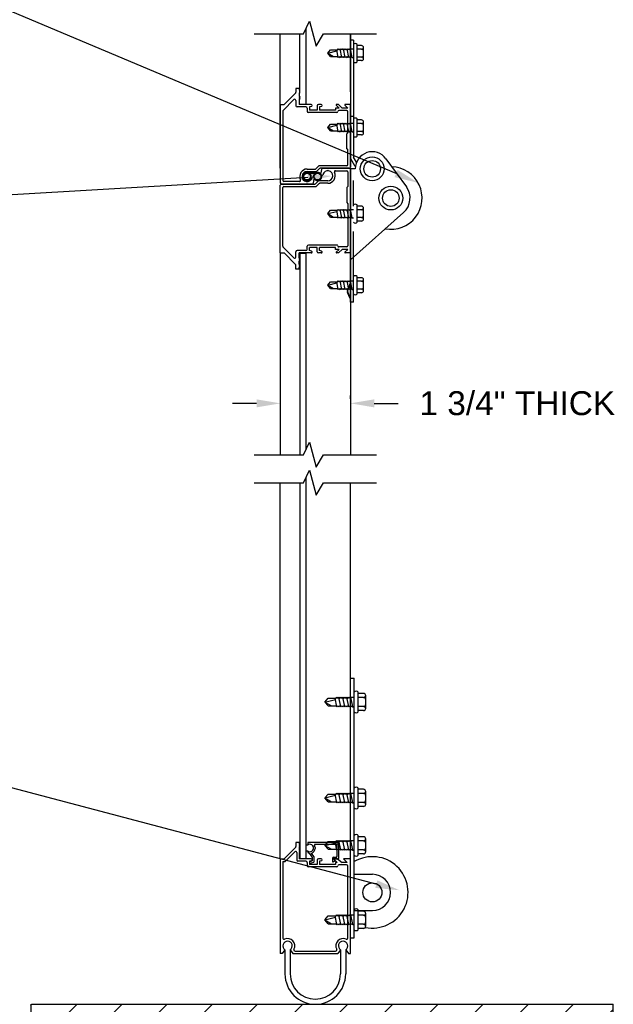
# Model space of a CAD drawing. Header units: inches. Extents: x 168.8 to 189.1, y 234.4 to 247.7.
# Tile 4 of 10: x 173.8 to 176.1, y 240.1 to 244. Entities that reach past the tile are written whole.
import ezdxf
from ezdxf import colors
from ezdxf.entities.mleader import LeaderData, LeaderLine
from ezdxf.math import Vec2, Vec3

# ---------------------------------------------------------------- set-up
doc = ezdxf.new("R2010")
doc.units = ezdxf.units.IN
doc.header["$LTSCALE"] = 0.25
doc.header["$MEASUREMENT"] = 0
doc.linetypes.add('HIDDEN3', pattern=[0.09375, 0.0625, -0.03125])
doc.layers.add('521', color=7, linetype='Continuous')
doc.layers.add('ANNOTATIONS', color=1, linetype='Continuous')
doc.styles.add('ARIAL', font='arial.ttf', dxfattribs={"height": 0.09375})
doc.dimstyles.new('STANDARD$0', dxfattribs={"dimtxt": 0.09375, "dimasz": 0.09375, "dimexe": 0.03125, "dimexo": 0.046875, "dimgap": 0.09, "dimtad": 0, "dimtih": 1, "dimtoh": 1, "dimdec": 4, "dimzin": 0, "dimdsep": 46, "dimtxsty": 'ARIAL', "dimcen": 0.09, "dimadec": 0, "dimazin": 0, "dimtfac": 1, "dimtdec": 4, "dimtofl": 0, "dimtmove": 0, "dimatfit": 1, "dimfxl": 1, "dimtolj": 1, "dimtzin": 0, "dimarcsym": 0})

# ---------------------------------------------------------------- blocks, each defined once
blk = doc.blocks.new('*D6')
at = {"layer": 'ANNOTATIONS', "color": 0, "lineweight": -2, "transparency": 16777216}
for p, q in [((174.7898, 242.4276), (174.7898, 242.4902)), ((175.0634, 242.4761), (175.0634, 242.4902)), ((174.6961, 242.459), (174.6023, 242.459)), ((175.1571, 242.459), (175.2509, 242.459))]:
    blk.add_line(p, q, dxfattribs=at)
at = {"layer": 'ANNOTATIONS', "color": 0, "transparency": 16777216}
for points in [[(174.6961, 242.4746), (174.6961, 242.4433), (174.7898, 242.459)], [(175.1571, 242.4746), (175.1571, 242.4433), (175.0634, 242.459)]]:
    blk.add_solid(points, dxfattribs=at)
at = {"layer": 'defpoints', "color": 0, "transparency": 16777216}
for p in [(175.0634, 242.459), (175.0634, 242.4292), (174.7898, 242.3808)]:
    blk.add_point(p, dxfattribs=at)
at = {"layer": 'ANNOTATIONS', "color": 0, "transparency": 16777216, "insert": (175.7172, 242.459), "char_height": 0.09375, "attachment_point": 5, "style": 'ARIAL'}
blk.add_mtext('\\A1;1 3/4" THICK', dxfattribs=at)

msp = doc.modelspace()

# ---------------------------------------------------------------- hatches: boundary and pattern name
at = {"layer": '521'}
h = msp.add_hatch(dxfattribs=at)
h.set_pattern_fill('ANSI31', color=256, style=0)
h.set_pattern_definition([(45, (-0.78898, 2.92187), (-0.08838835, 0.08838835), [])])
h.paths.add_polyline_path([(176.09328, 240.10592), (173.81131, 240.10592), (173.81131, 239.44104), (176.09328, 239.44104)])

# ---------------------------------------------------------------- linework, layer by layer
at = {"layer": '521', "color": 7}
for p, q in [((174.87924, 243.9062), (174.90302, 243.95557)), ((174.88986, 243.62881), (174.88986, 243.92825)), ((174.90302, 243.95557), (174.92977, 243.85749)), ((174.68715, 243.9062), (174.87924, 243.9062)), ((174.78906, 243.37933), (174.78906, 243.9062)), ((174.8661, 243.68421), (174.8661, 243.9062)), ((174.92977, 243.85749), (174.9576, 243.9062)), ((174.9576, 243.9062), (175.16609, 243.9062)), ((175.0634, 243.9062), (175.0634, 243.38402)), ((175.0634, 243.67913), (175.0634, 243.9062)), ((175.07584, 243.88166), (175.0634, 243.88166)), ((175.07584, 243.88166), (175.07584, 243.42281)), ((175.08945, 243.79655), (175.08945, 243.86418)), ((175.10689, 243.85977), (175.08945, 243.85977)), ((175.1151, 243.80917), (175.1151, 243.85157)), ((174.9749, 243.83037), (174.98585, 243.8437)), ((174.9749, 243.83037), (175.01084, 243.83921)), ((174.98585, 243.81703), (174.9749, 243.83037)), ((174.9749, 243.83037), (174.99761, 243.81703)), ((174.98585, 243.8437), (175.01333, 243.8437)), ((174.98585, 243.81703), (175.01198, 243.81703)), ((175.01608, 243.81375), (175.00991, 243.8437)), ((175.01198, 243.81703), (175.01608, 243.81375)), ((175.01333, 243.8437), (175.01608, 243.84698)), ((175.01608, 243.84698), (175.02017, 243.8437)), ((175.01608, 243.81375), (175.01882, 243.81703)), ((175.01882, 243.81703), (175.02292, 243.81375)), ((175.02017, 243.8437), (175.02292, 243.84698)), ((175.02292, 243.84698), (175.02701, 243.8437)), ((175.02976, 243.81375), (175.02292, 243.84698)), ((175.02292, 243.81375), (175.02566, 243.81703)), ((175.02566, 243.81703), (175.02976, 243.81375)), ((175.02701, 243.8437), (175.02976, 243.84698)), ((175.02976, 243.84698), (175.03385, 243.8437)), ((175.02976, 243.81375), (175.0325, 243.81703)), ((175.0325, 243.81703), (175.03659, 243.81375)), ((175.03385, 243.8437), (175.03659, 243.84698)), ((175.04343, 243.81375), (175.03659, 243.84698)), ((175.03659, 243.84698), (175.04069, 243.8437)), ((175.03659, 243.81375), (175.03934, 243.81703)), ((175.03934, 243.81703), (175.04343, 243.81375)), ((175.04069, 243.8437), (175.04343, 243.84698)), ((175.04343, 243.84698), (175.04753, 243.8437)), ((175.04343, 243.81375), (175.04618, 243.81703)), ((175.04618, 243.81703), (175.05027, 243.81375)), ((175.04753, 243.8437), (175.05027, 243.84698)), ((175.05711, 243.81375), (175.05027, 243.84698)), ((175.05027, 243.84698), (175.05437, 243.8437)), ((175.05027, 243.81375), (175.05302, 243.81703)), ((175.05302, 243.81703), (175.05711, 243.81375)), ((175.05437, 243.8437), (175.05711, 243.84698)), ((175.05711, 243.84698), (175.06121, 243.8437)), ((175.05711, 243.81375), (175.05985, 243.81703)), ((175.05985, 243.81703), (175.06395, 243.81375)), ((175.06121, 243.8437), (175.06395, 243.84698)), ((175.06395, 243.84698), (175.07584, 243.84698)), ((175.07079, 243.81375), (175.06395, 243.84698)), ((175.06395, 243.81375), (175.06669, 243.81703)), ((175.06669, 243.81703), (175.07079, 243.81375)), ((175.07079, 243.81375), (175.07584, 243.81375)), ((175.10689, 243.84575), (175.08945, 243.84575)), ((175.10689, 243.81498), (175.08945, 243.81498)), ((175.10689, 243.80096), (175.08945, 243.80096)), ((174.8036, 243.62881), (174.84834, 243.67355)), ((174.863, 243.69228), (174.84972, 243.69228)), ((174.84972, 243.69228), (174.84972, 243.67687)), ((174.863, 243.69228), (174.863, 243.68594)), ((174.863, 243.68594), (174.86568, 243.6847)), ((174.863, 243.68204), (174.86568, 243.68328)), ((174.863, 243.68204), (174.86568, 243.68079)), ((174.863, 243.67813), (174.86568, 243.67937)), ((174.863, 243.67813), (174.86568, 243.67688)), ((174.863, 243.67422), (174.86568, 243.67547)), ((174.863, 243.67422), (174.863, 243.66156)), ((174.863, 243.66156), (174.86568, 243.66031)), ((174.863, 243.65765), (174.86568, 243.6589)), ((174.863, 243.65765), (174.86568, 243.65641)), ((174.78906, 243.62881), (174.78906, 243.32243)), ((174.78906, 243.62881), (174.8036, 243.62881)), ((174.79982, 243.60624), (174.84171, 243.64813)), ((174.84972, 243.64481), (174.84972, 243.62412)), ((174.88958, 243.61943), (174.8544, 243.61943)), ((174.863, 243.65374), (174.86568, 243.65499)), ((174.863, 243.65374), (174.86568, 243.6525)), ((174.863, 243.64984), (174.86568, 243.65108)), ((174.863, 243.64984), (174.863, 243.62881)), ((174.91047, 243.62881), (174.863, 243.62881)), ((174.91134, 243.62149), (174.90364, 243.61943)), ((174.90364, 243.61943), (174.90364, 243.60724)), ((174.9138, 243.62548), (174.9138, 243.62471)), ((174.93334, 243.62412), (174.93334, 243.60724)), ((174.94955, 243.62881), (174.93803, 243.62881)), ((174.95042, 243.62149), (174.94272, 243.61943)), ((174.94272, 243.61943), (174.94272, 243.60724)), ((174.95288, 243.62548), (174.95288, 243.62471)), ((175.0076, 243.62614), (175.019, 243.61474)), ((175.01744, 243.62881), (175.00871, 243.62881)), ((175.01744, 243.62881), (175.03151, 243.61474)), ((175.04184, 243.62614), (175.05324, 243.61474)), ((175.0634, 243.62881), (175.04294, 243.62881)), ((175.0634, 243.38402), (175.0634, 243.62881)), ((175.0634, 243.38402), (175.0634, 243.62297)), ((174.79844, 243.60292), (174.79844, 243.33181)), ((174.89426, 243.61474), (174.89426, 243.60255)), ((175.01056, 243.59786), (174.89895, 243.59786)), ((174.93334, 243.60724), (174.90364, 243.60724)), ((175.00494, 243.60724), (174.94272, 243.60724)), ((175.019, 243.61474), (175.00494, 243.61474)), ((175.00494, 243.61474), (175.00494, 243.60724)), ((175.04933, 243.60536), (175.01807, 243.60536)), ((175.05324, 243.61474), (175.03151, 243.61474)), ((175.05402, 243.51837), (175.05402, 243.60067)), ((175.07584, 243.58253), (175.0634, 243.58253)), ((174.9749, 243.53917), (174.98585, 243.55251)), ((174.9749, 243.53917), (175.01084, 243.54801)), ((174.98585, 243.55251), (175.01333, 243.55251)), ((175.01608, 243.52255), (175.00991, 243.55251)), ((175.01333, 243.55251), (175.01608, 243.55579)), ((175.01608, 243.55579), (175.02017, 243.55251)), ((175.02017, 243.55251), (175.02292, 243.55579)), ((175.02292, 243.55579), (175.02701, 243.55251)), ((175.02976, 243.52255), (175.02292, 243.55579)), ((175.02701, 243.55251), (175.02976, 243.55579)), ((175.02976, 243.55579), (175.03385, 243.55251)), ((175.03385, 243.55251), (175.03659, 243.55579)), ((175.04343, 243.52255), (175.03659, 243.55579)), ((175.03659, 243.55579), (175.04069, 243.55251)), ((175.04069, 243.55251), (175.04343, 243.55579)), ((175.04343, 243.55579), (175.04753, 243.55251)), ((175.04753, 243.55251), (175.05027, 243.55579)), ((175.05711, 243.52255), (175.05027, 243.55579)), ((175.05027, 243.55579), (175.05437, 243.55251)), ((175.05437, 243.55251), (175.05711, 243.55579)), ((175.05711, 243.55579), (175.06121, 243.55251)), ((175.06121, 243.55251), (175.06395, 243.55579)), ((175.06395, 243.55579), (175.07584, 243.55579)), ((175.07079, 243.52255), (175.06395, 243.55579)), ((175.08945, 243.50535), (175.08945, 243.57299)), ((175.10689, 243.56858), (175.08945, 243.56858)), ((175.10689, 243.55456), (175.08945, 243.55456)), ((175.1151, 243.51797), (175.1151, 243.56037)), ((174.98585, 243.52583), (174.9749, 243.53917)), ((174.9749, 243.53917), (174.99761, 243.52583)), ((174.98585, 243.52583), (175.01198, 243.52583)), ((175.01198, 243.52583), (175.01608, 243.52255)), ((175.01608, 243.52255), (175.01882, 243.52583)), ((175.01882, 243.52583), (175.02292, 243.52255)), ((175.02292, 243.52255), (175.02566, 243.52583)), ((175.02566, 243.52583), (175.02976, 243.52255)), ((175.02976, 243.52255), (175.0325, 243.52583)), ((175.0325, 243.52583), (175.03659, 243.52255)), ((175.03659, 243.52255), (175.03934, 243.52583)), ((175.03934, 243.52583), (175.04343, 243.52255)), ((175.04343, 243.52255), (175.04618, 243.52583)), ((175.04618, 243.52583), (175.05027, 243.52255)), ((175.04933, 243.51369), (175.05402, 243.51837)), ((175.04933, 243.45507), (175.04933, 243.51369)), ((175.05027, 243.52255), (175.05302, 243.52583)), ((175.05302, 243.52583), (175.05711, 243.52255)), ((175.06162, 243.52125), (175.05683, 243.52125)), ((175.05711, 243.52255), (175.05985, 243.52583)), ((175.05985, 243.52583), (175.06395, 243.52255)), ((175.06395, 243.52255), (175.06669, 243.52583)), ((175.06669, 243.52583), (175.07079, 243.52255)), ((175.07079, 243.52255), (175.07584, 243.52255)), ((175.10689, 243.52378), (175.08945, 243.52378)), ((175.10689, 243.50976), (175.08945, 243.50976)), ((175.04933, 243.45507), (175.05402, 243.45038)), ((175.05402, 243.3934), (175.05402, 243.45038)), ((174.92808, 243.37756), (174.93859, 243.38744)), ((175.04933, 243.38871), (174.9418, 243.38871)), ((175.08276, 243.38594), (175.0634, 243.41948)), ((175.08731, 243.40295), (175.07584, 243.42281)), ((175.20271, 243.4167), (175.28271, 243.30724)), ((174.89426, 243.37628), (174.92487, 243.37628)), ((174.89426, 243.36691), (174.92859, 243.36691)), ((174.89426, 243.36309), (174.93506, 243.36309)), ((174.90346, 243.36021), (174.92586, 243.36021)), ((174.9318, 243.36818), (174.94231, 243.37806)), ((175.05871, 243.37933), (174.94552, 243.37933)), ((174.94756, 243.357), (174.95241, 243.37933)), ((174.95241, 243.37933), (174.97258, 243.37933)), ((174.97258, 243.37933), (174.97492, 243.37699)), ((174.97492, 243.37699), (174.97727, 243.37933)), ((174.97727, 243.37933), (175.05871, 243.37933)), ((175.00535, 243.36995), (175.04933, 243.36995)), ((175.05402, 243.36526), (175.05402, 243.3086)), ((175.08221, 243.37736), (175.0634, 243.37736)), ((175.0634, 243.37464), (175.0634, 242.2578)), ((175.0634, 243.37464), (175.0634, 243.04795)), ((175.0634, 242.92659), (175.0634, 243.37464)), ((175.0634, 243.37464), (175.0634, 243.26716)), ((174.78906, 243.04795), (174.78906, 243.31306)), ((174.79375, 243.31774), (174.92367, 243.31774)), ((174.89192, 243.31774), (174.79375, 243.31774)), ((174.86383, 243.32712), (174.80313, 243.32712)), ((174.89426, 243.32009), (174.89192, 243.31774)), ((174.89661, 243.31774), (174.89426, 243.32009)), ((174.91677, 243.31774), (174.89661, 243.31774)), ((174.92162, 243.34008), (174.91677, 243.31774)), ((174.93739, 243.3289), (174.92688, 243.31902)), ((174.9411, 243.31952), (174.9306, 243.30964)), ((174.97492, 243.33017), (174.9406, 243.33017)), ((174.97492, 243.32079), (174.94432, 243.32079)), ((174.79844, 243.07384), (174.79844, 243.30368)), ((174.80313, 243.30837), (174.92739, 243.30837)), ((175.04933, 243.30391), (175.05402, 243.3086)), ((175.04933, 243.30391), (175.04933, 243.24529)), ((175.04933, 243.24529), (175.05402, 243.2406)), ((175.05402, 243.2406), (175.05402, 243.07608)), ((175.08945, 243.16813), (175.08945, 243.23576)), ((174.9749, 243.20195), (174.98585, 243.21528)), ((174.9749, 243.20195), (175.01084, 243.21079)), ((174.98585, 243.18861), (174.9749, 243.20195)), ((174.9749, 243.20195), (174.99761, 243.18861)), ((174.98585, 243.21528), (175.01333, 243.21528)), ((175.01608, 243.18533), (175.00991, 243.21528)), ((175.01333, 243.21528), (175.01608, 243.21857)), ((175.01608, 243.21857), (175.02017, 243.21528)), ((175.02017, 243.21528), (175.02292, 243.21857)), ((175.02292, 243.21857), (175.02701, 243.21528)), ((175.02976, 243.18533), (175.02292, 243.21857)), ((175.02701, 243.21528), (175.02976, 243.21857)), ((175.02976, 243.21857), (175.03385, 243.21528)), ((175.03385, 243.21528), (175.03659, 243.21857)), ((175.04343, 243.18533), (175.03659, 243.21857)), ((175.03659, 243.21857), (175.04069, 243.21528)), ((175.04069, 243.21528), (175.04343, 243.21857)), ((175.04343, 243.21857), (175.04753, 243.21528)), ((175.04753, 243.21528), (175.05027, 243.21857)), ((175.05711, 243.18533), (175.05027, 243.21857)), ((175.05027, 243.21857), (175.05437, 243.21528)), ((175.05437, 243.21528), (175.05711, 243.21857)), ((175.05711, 243.21857), (175.06121, 243.21528)), ((175.06121, 243.21528), (175.06395, 243.21857)), ((175.0634, 243.02049), (175.27204, 243.20662)), ((175.06395, 243.21857), (175.07584, 243.21857)), ((175.07079, 243.18533), (175.06395, 243.21857)), ((175.10689, 243.23136), (175.08945, 243.23136)), ((175.10689, 243.21734), (175.08945, 243.21734)), ((175.1151, 243.18075), (175.1151, 243.22315)), ((174.98585, 243.18861), (175.01198, 243.18861)), ((175.01198, 243.18861), (175.01608, 243.18533)), ((175.01608, 243.18533), (175.01882, 243.18861)), ((175.01882, 243.18861), (175.02292, 243.18533)), ((175.02292, 243.18533), (175.02566, 243.18861)), ((175.02566, 243.18861), (175.02976, 243.18533)), ((175.02976, 243.18533), (175.0325, 243.18861)), ((175.0325, 243.18861), (175.03659, 243.18533)), ((175.03659, 243.18533), (175.03934, 243.18861)), ((175.03934, 243.18861), (175.04343, 243.18533)), ((175.04343, 243.18533), (175.04618, 243.18861)), ((175.04618, 243.18861), (175.05027, 243.18533)), ((175.05027, 243.18533), (175.05302, 243.18861)), ((175.05302, 243.18861), (175.05711, 243.18533)), ((175.05711, 243.18533), (175.05985, 243.18861)), ((175.05985, 243.18861), (175.06395, 243.18533)), ((175.06395, 243.18533), (175.06669, 243.18861)), ((175.06669, 243.18861), (175.07079, 243.18533)), ((175.07079, 243.18533), (175.07584, 243.18533)), ((175.10689, 243.18656), (175.08945, 243.18656)), ((175.10689, 243.17254), (175.08945, 243.17254)), ((175.01056, 243.0789), (174.89895, 243.0789)), ((174.78906, 243.04795), (174.78906, 242.2578)), ((174.78906, 243.04795), (174.8036, 243.04795)), ((174.79982, 243.07052), (174.84171, 243.02863)), ((174.8036, 243.04795), (174.84834, 243.00321)), ((174.84972, 243.03194), (174.84972, 243.05263)), ((174.88958, 243.05732), (174.8544, 243.05732)), ((174.91047, 243.04795), (174.863, 243.04795)), ((174.863, 243.02692), (174.863, 243.04795)), ((174.86613, 242.2578), (174.86613, 243.04658)), ((174.86613, 243.04658), (174.88989, 243.04658)), ((174.88989, 242.27991), (174.88989, 243.04658)), ((174.89426, 243.06201), (174.89426, 243.07421)), ((174.90364, 243.05732), (174.90364, 243.06952)), ((174.93334, 243.06952), (174.90364, 243.06952)), ((174.91134, 243.05526), (174.90364, 243.05732)), ((174.9138, 243.05127), (174.9138, 243.05205)), ((174.93334, 243.05263), (174.93334, 243.06952)), ((174.94955, 243.04795), (174.93803, 243.04795)), ((174.94955, 243.04795), (174.93803, 243.04795)), ((174.94272, 243.05732), (174.94272, 243.06952)), ((174.94272, 243.05732), (174.94272, 243.06952)), ((175.00494, 243.06952), (174.94272, 243.06952)), ((175.00494, 243.06952), (174.94272, 243.06952)), ((174.95042, 243.05526), (174.94272, 243.05732)), ((174.95042, 243.05526), (174.94272, 243.05732)), ((174.95288, 243.05127), (174.95288, 243.05205)), ((174.95288, 243.05127), (174.95288, 243.05205)), ((175.00494, 243.06201), (175.00494, 243.06952)), ((175.00494, 243.06201), (175.00494, 243.06952)), ((175.019, 243.06201), (175.00494, 243.06201)), ((175.019, 243.06201), (175.00494, 243.06201)), ((175.0076, 243.05061), (175.019, 243.06201)), ((175.0076, 243.05061), (175.019, 243.06201)), ((175.01744, 243.04795), (175.00871, 243.04795)), ((175.01744, 243.04795), (175.00871, 243.04795)), ((175.01744, 243.04795), (175.03151, 243.06201)), ((175.01744, 243.04795), (175.03151, 243.06201)), ((175.04933, 243.07139), (175.01807, 243.07139)), ((175.04464, 243.07139), (175.01807, 243.07139)), ((175.05324, 243.06201), (175.03151, 243.06201)), ((175.05324, 243.06201), (175.03151, 243.06201)), ((175.04184, 243.05061), (175.05324, 243.06201)), ((175.04184, 243.05061), (175.05324, 243.06201)), ((175.0634, 243.04795), (175.04294, 243.04795)), ((175.0634, 243.04795), (175.04294, 243.04795)), ((175.0634, 243.04795), (175.0634, 242.2578)), ((174.863, 243.02692), (174.86568, 243.02568)), ((174.863, 243.02301), (174.86568, 243.02426)), ((174.863, 243.02301), (174.86568, 243.02177)), ((174.863, 243.0191), (174.86568, 243.02035)), ((174.863, 243.0191), (174.86568, 243.01786)), ((174.863, 243.0152), (174.86568, 243.01644)), ((174.863, 243.00254), (174.863, 243.0152)), ((174.863, 243.00254), (174.86568, 243.00129)), ((175.0634, 242.85584), (175.0634, 243.03159)), ((175.07584, 242.85584), (175.07584, 243.03159)), ((174.84972, 242.98448), (174.84972, 242.99989)), ((174.863, 242.98448), (174.84972, 242.98448)), ((174.863, 242.99863), (174.86568, 242.99987)), ((174.863, 242.99863), (174.86568, 242.99738)), ((174.863, 242.99472), (174.86568, 242.99597)), ((174.863, 242.99472), (174.86568, 242.99347)), ((174.863, 242.99081), (174.86568, 242.99206)), ((174.863, 242.98448), (174.863, 242.99081)), ((174.9749, 242.92163), (174.98585, 242.93496)), ((174.9749, 242.92163), (175.01084, 242.93047)), ((174.98585, 242.93496), (175.01333, 242.93496)), ((175.01608, 242.90501), (175.00991, 242.93496)), ((175.01333, 242.93496), (175.01608, 242.93825)), ((175.01608, 242.93825), (175.02017, 242.93496)), ((175.02017, 242.93496), (175.02292, 242.93825)), ((175.02976, 242.90501), (175.02292, 242.93825)), ((175.02292, 242.93825), (175.02701, 242.93496)), ((175.02701, 242.93496), (175.02976, 242.93825)), ((175.02976, 242.93825), (175.03385, 242.93496)), ((175.03385, 242.93496), (175.03659, 242.93825)), ((175.03659, 242.93825), (175.04069, 242.93496)), ((175.04343, 242.90501), (175.03659, 242.93825)), ((175.04069, 242.93496), (175.04343, 242.93825)), ((175.04343, 242.93825), (175.04753, 242.93496)), ((175.04753, 242.93496), (175.05027, 242.93825)), ((175.05027, 242.93825), (175.05437, 242.93496)), ((175.05711, 242.90501), (175.05027, 242.93825)), ((175.06116, 242.92442), (175.0519, 242.90363)), ((175.05437, 242.93496), (175.05711, 242.93825)), ((175.05711, 242.93825), (175.06121, 242.93496)), ((175.06121, 242.93496), (175.06395, 242.93825)), ((175.07079, 242.90501), (175.06395, 242.93825)), ((175.06395, 242.93825), (175.07584, 242.93825)), ((175.08945, 242.88781), (175.08945, 242.95544)), ((175.10689, 242.95103), (175.08945, 242.95103)), ((175.10689, 242.93701), (175.08945, 242.93701)), ((175.1151, 242.90043), (175.1151, 242.94283)), ((174.9749, 242.92163), (174.99761, 242.90829)), ((174.98585, 242.90829), (174.9749, 242.92163)), ((174.98585, 242.90829), (175.01198, 242.90829)), ((175.01198, 242.90829), (175.01608, 242.90501)), ((175.01608, 242.90501), (175.01882, 242.90829)), ((175.01882, 242.90829), (175.02292, 242.90501)), ((175.02292, 242.90501), (175.02566, 242.90829)), ((175.02566, 242.90829), (175.02976, 242.90501)), ((175.02976, 242.90501), (175.0325, 242.90829)), ((175.0325, 242.90829), (175.03659, 242.90501)), ((175.03659, 242.90501), (175.03934, 242.90829)), ((175.03934, 242.90829), (175.04343, 242.90501)), ((175.04343, 242.90501), (175.04618, 242.90829)), ((175.04618, 242.90829), (175.05027, 242.90501)), ((175.05027, 242.90501), (175.05302, 242.90829)), ((175.06116, 242.8726), (175.0519, 242.89339)), ((175.05302, 242.90829), (175.05711, 242.90501)), ((175.06278, 242.9237), (175.05353, 242.90291)), ((175.06278, 242.87333), (175.05353, 242.89412)), ((175.05711, 242.90501), (175.05985, 242.90829)), ((175.05985, 242.90829), (175.06395, 242.90501)), ((175.06395, 242.90501), (175.06669, 242.90829)), ((175.06669, 242.90829), (175.07079, 242.90501)), ((175.07079, 242.90501), (175.07584, 242.90501)), ((175.10689, 242.90624), (175.08945, 242.90624)), ((175.10689, 242.89222), (175.08945, 242.89222)), ((175.07584, 242.85584), (175.0634, 242.85584)), ((174.87924, 242.2578), (174.90302, 242.30717)), ((174.90302, 242.30717), (174.92977, 242.20909)), ((174.68715, 242.2578), (174.87924, 242.2578)), ((174.92977, 242.20909), (174.9576, 242.2578)), ((174.9576, 242.2578), (175.16609, 242.2578)), ((174.87924, 242.14838), (174.90302, 242.19775)), ((174.90302, 242.19775), (174.92977, 242.09967)), ((174.88989, 240.67544), (174.88989, 242.17049)), ((174.68715, 242.14838), (174.87924, 242.14838)), ((174.78906, 240.67544), (174.78906, 242.14838)), ((174.86613, 240.67544), (174.86613, 242.14838)), ((174.92977, 242.09967), (174.9576, 242.14838)), ((174.9576, 242.14838), (175.16609, 242.14838)), ((175.06328, 240.67544), (175.06328, 242.14838)), ((175.06328, 241.38248), (175.07891, 241.38248)), ((175.07891, 240.36685), (175.07891, 241.38248)), ((174.9636, 241.28958), (174.9761, 241.30482)), ((174.9761, 241.30482), (175.0075, 241.30482)), ((175.01063, 241.2706), (175.00359, 241.30482)), ((175.0075, 241.30482), (175.01063, 241.30857)), ((175.01063, 241.30857), (175.01531, 241.30482)), ((175.01531, 241.30482), (175.01845, 241.30857)), ((175.02626, 241.2706), (175.01845, 241.30857)), ((175.01845, 241.30857), (175.02312, 241.30482)), ((175.02312, 241.30482), (175.02626, 241.30857)), ((175.02626, 241.30857), (175.03094, 241.30482)), ((175.03094, 241.30482), (175.03407, 241.30857)), ((175.04188, 241.2706), (175.03407, 241.30857)), ((175.03407, 241.30857), (175.03875, 241.30482)), ((175.03875, 241.30482), (175.04188, 241.30857)), ((175.04188, 241.30857), (175.04656, 241.30482)), ((175.04656, 241.30482), (175.0497, 241.30857)), ((175.05751, 241.2706), (175.0497, 241.30857)), ((175.0497, 241.30857), (175.05437, 241.30482)), ((175.05437, 241.30482), (175.05751, 241.30857)), ((175.05751, 241.30857), (175.06219, 241.30482)), ((175.06219, 241.30482), (175.06532, 241.30857)), ((175.07313, 241.2706), (175.06532, 241.30857)), ((175.06532, 241.30857), (175.07891, 241.30857)), ((175.09446, 241.25095), (175.09446, 241.32822)), ((175.11438, 241.32318), (175.09446, 241.32318)), ((175.11438, 241.30716), (175.09446, 241.30716)), ((175.12375, 241.26537), (175.12375, 241.3138)), ((174.9636, 241.28958), (175.00465, 241.29969)), ((174.9761, 241.27435), (174.9636, 241.28958)), ((174.9636, 241.28958), (174.98953, 241.27435)), ((174.9761, 241.27435), (175.00596, 241.27435)), ((175.00596, 241.27435), (175.01063, 241.2706)), ((175.01063, 241.2706), (175.01377, 241.27435)), ((175.01377, 241.27435), (175.01845, 241.2706)), ((175.01845, 241.2706), (175.02158, 241.27435)), ((175.02158, 241.27435), (175.02626, 241.2706)), ((175.02626, 241.2706), (175.02939, 241.27435)), ((175.02939, 241.27435), (175.03407, 241.2706)), ((175.03407, 241.2706), (175.03721, 241.27435)), ((175.03721, 241.27435), (175.04188, 241.2706)), ((175.04188, 241.2706), (175.04502, 241.27435)), ((175.04502, 241.27435), (175.0497, 241.2706)), ((175.0497, 241.2706), (175.05283, 241.27435)), ((175.05283, 241.27435), (175.05751, 241.2706)), ((175.05751, 241.2706), (175.06064, 241.27435)), ((175.06064, 241.27435), (175.06532, 241.2706)), ((175.06532, 241.2706), (175.06846, 241.27435)), ((175.06846, 241.27435), (175.07313, 241.2706)), ((175.07313, 241.2706), (175.07891, 241.2706)), ((175.11438, 241.27201), (175.09446, 241.27201)), ((175.11438, 241.25599), (175.09446, 241.25599)), ((174.9636, 240.91412), (174.9761, 240.92935)), ((174.9636, 240.91412), (175.00465, 240.92422)), ((174.9761, 240.92935), (175.0075, 240.92935)), ((175.01063, 240.89513), (175.00359, 240.92935)), ((175.0075, 240.92935), (175.01063, 240.9331)), ((175.01063, 240.9331), (175.01531, 240.92935)), ((175.01531, 240.92935), (175.01845, 240.9331)), ((175.02626, 240.89513), (175.01845, 240.9331)), ((175.01845, 240.9331), (175.02312, 240.92935)), ((175.02312, 240.92935), (175.02626, 240.9331)), ((175.02626, 240.9331), (175.03094, 240.92935)), ((175.03094, 240.92935), (175.03407, 240.9331)), ((175.04188, 240.89513), (175.03407, 240.9331)), ((175.03407, 240.9331), (175.03875, 240.92935)), ((175.03875, 240.92935), (175.04188, 240.9331)), ((175.04188, 240.9331), (175.04656, 240.92935)), ((175.04656, 240.92935), (175.0497, 240.9331)), ((175.05751, 240.89513), (175.0497, 240.9331)), ((175.0497, 240.9331), (175.05437, 240.92935)), ((175.05437, 240.92935), (175.05751, 240.9331)), ((175.05751, 240.9331), (175.06219, 240.92935)), ((175.06219, 240.92935), (175.06532, 240.9331)), ((175.07313, 240.89513), (175.06532, 240.9331)), ((175.06532, 240.9331), (175.07891, 240.9331)), ((175.09446, 240.87549), (175.09446, 240.95275)), ((175.11438, 240.94771), (175.09446, 240.94771)), ((175.11438, 240.93169), (175.09446, 240.93169)), ((175.12375, 240.8899), (175.12375, 240.93833)), ((174.9636, 240.91412), (174.98953, 240.89888)), ((174.9761, 240.89888), (174.9636, 240.91412)), ((174.9761, 240.89888), (175.00596, 240.89888)), ((175.00596, 240.89888), (175.01063, 240.89513)), ((175.01063, 240.89513), (175.01377, 240.89888)), ((175.01377, 240.89888), (175.01845, 240.89513)), ((175.01845, 240.89513), (175.02158, 240.89888)), ((175.02158, 240.89888), (175.02626, 240.89513)), ((175.02626, 240.89513), (175.02939, 240.89888)), ((175.02939, 240.89888), (175.03407, 240.89513)), ((175.03407, 240.89513), (175.03721, 240.89888)), ((175.03721, 240.89888), (175.04188, 240.89513)), ((175.04188, 240.89513), (175.04502, 240.89888)), ((175.04502, 240.89888), (175.0497, 240.89513)), ((175.0497, 240.89513), (175.05283, 240.89888)), ((175.05283, 240.89888), (175.05751, 240.89513)), ((175.05751, 240.89513), (175.06064, 240.89888)), ((175.06064, 240.89888), (175.06532, 240.89513)), ((175.06532, 240.89513), (175.06846, 240.89888)), ((175.06846, 240.89888), (175.07313, 240.89513)), ((175.07313, 240.89513), (175.07891, 240.89513)), ((175.11438, 240.89654), (175.09446, 240.89654)), ((175.11438, 240.88052), (175.09446, 240.88052)), ((175.09446, 240.68955), (175.09446, 240.76681)), ((174.86297, 240.73888), (174.84969, 240.73888)), ((174.84969, 240.73888), (174.84969, 240.72348)), ((174.86297, 240.73888), (174.86297, 240.73255)), ((174.86297, 240.73255), (174.86564, 240.73131)), ((174.86297, 240.72865), (174.86564, 240.72989)), ((174.86297, 240.72865), (174.86564, 240.7274)), ((175.01703, 240.73891), (174.89688, 240.73891)), ((174.89688, 240.73891), (174.89688, 240.73304)), ((174.92564, 240.73266), (175.00766, 240.73266)), ((174.9636, 240.72818), (174.9761, 240.74341)), ((174.9636, 240.72818), (175.00465, 240.73828)), ((174.9761, 240.71294), (174.9636, 240.72818)), ((174.9636, 240.72818), (174.98953, 240.71294)), ((174.9761, 240.74341), (175.0075, 240.74341)), ((175.01063, 240.70919), (175.00359, 240.74341)), ((175.0075, 240.74341), (175.01063, 240.74716)), ((175.01063, 240.74716), (175.01531, 240.74341)), ((175.01078, 240.72953), (175.01078, 240.68485)), ((175.01531, 240.74341), (175.01845, 240.74716)), ((175.01703, 240.73891), (175.01703, 240.67703)), ((175.01845, 240.74716), (175.02312, 240.74341)), ((175.02626, 240.70919), (175.01845, 240.74716)), ((175.02312, 240.74341), (175.02626, 240.74716)), ((175.02626, 240.74716), (175.03094, 240.74341)), ((175.03094, 240.74341), (175.03407, 240.74716)), ((175.03407, 240.74716), (175.03875, 240.74341)), ((175.04188, 240.70919), (175.03407, 240.74716)), ((175.03875, 240.74341), (175.04188, 240.74716)), ((175.04188, 240.74716), (175.04656, 240.74341)), ((175.04656, 240.74341), (175.0497, 240.74716)), ((175.0497, 240.74716), (175.05437, 240.74341)), ((175.05751, 240.70919), (175.0497, 240.74716)), ((175.05437, 240.74341), (175.05751, 240.74716)), ((175.05751, 240.74716), (175.06219, 240.74341)), ((175.06219, 240.74341), (175.06532, 240.74716)), ((175.06532, 240.74716), (175.07891, 240.74716)), ((175.07313, 240.70919), (175.06532, 240.74716)), ((175.11438, 240.76177), (175.09446, 240.76177)), ((175.11438, 240.74576), (175.09446, 240.74576)), ((175.12375, 240.70396), (175.12375, 240.7524)), ((174.8036, 240.67544), (174.84832, 240.72017)), ((174.8078, 240.66529), (174.84559, 240.70308)), ((174.8536, 240.69976), (174.8536, 240.67076)), ((174.86297, 240.72474), (174.86564, 240.72599)), ((174.86297, 240.72474), (174.86564, 240.7235)), ((174.86297, 240.72083), (174.86564, 240.72208)), ((174.86297, 240.72083), (174.86297, 240.70818)), ((174.86297, 240.70818), (174.86564, 240.70693)), ((174.86297, 240.70427), (174.86564, 240.70552)), ((174.86297, 240.70427), (174.86564, 240.70303)), ((174.86297, 240.70037), (174.86564, 240.70161)), ((174.86297, 240.70037), (174.86564, 240.69912)), ((174.86297, 240.69646), (174.86564, 240.6977)), ((174.86297, 240.69646), (174.86297, 240.67544)), ((174.89733, 240.7018), (174.90311, 240.69603)), ((174.90311, 240.69603), (174.91375, 240.68083)), ((174.91196, 240.69429), (174.92, 240.6828)), ((174.9761, 240.71294), (175.00596, 240.71294)), ((175.00596, 240.71294), (175.01063, 240.70919)), ((175.01063, 240.70919), (175.01377, 240.71294)), ((175.01377, 240.71294), (175.01845, 240.70919)), ((175.01845, 240.70919), (175.02158, 240.71294)), ((175.02158, 240.71294), (175.02626, 240.70919)), ((175.02626, 240.70919), (175.02939, 240.71294)), ((175.02939, 240.71294), (175.03407, 240.70919)), ((175.03407, 240.70919), (175.03721, 240.71294)), ((175.03721, 240.71294), (175.04188, 240.70919)), ((175.04188, 240.70919), (175.04502, 240.71294)), ((175.04502, 240.71294), (175.0497, 240.70919)), ((175.0497, 240.70919), (175.05283, 240.71294)), ((175.05283, 240.71294), (175.05751, 240.70919)), ((175.05751, 240.70919), (175.06064, 240.71294)), ((175.06064, 240.71294), (175.06532, 240.70919)), ((175.06532, 240.70919), (175.06846, 240.71294)), ((175.06846, 240.71294), (175.07313, 240.70919)), ((175.07313, 240.70919), (175.07891, 240.70919)), ((175.11438, 240.7106), (175.09446, 240.7106)), ((175.11438, 240.69458), (175.09446, 240.69458)), ((174.78906, 240.67544), (174.78906, 240.30435)), ((174.78906, 240.67544), (174.8036, 240.67544)), ((174.79922, 240.66529), (174.79922, 240.36518)), ((174.79922, 240.66529), (174.8078, 240.66529)), ((174.88953, 240.66607), (174.85828, 240.66607)), ((174.91042, 240.67544), (174.86297, 240.67544)), ((174.89422, 240.66138), (174.89422, 240.64919)), ((174.91129, 240.66813), (174.9036, 240.66607)), ((174.9036, 240.66607), (174.9036, 240.65388)), ((174.9036, 240.6626), (174.9036, 240.65735)), ((174.93328, 240.65388), (174.9036, 240.65388)), ((174.90591, 240.66562), (174.91375, 240.66772)), ((174.90985, 240.66021), (174.92, 240.66293)), ((174.90985, 240.65735), (174.90985, 240.66021)), ((174.91375, 240.68083), (174.91375, 240.66772)), ((174.91375, 240.67212), (174.91375, 240.67134)), ((174.92, 240.6828), (174.92, 240.66293)), ((174.93328, 240.67076), (174.93328, 240.65388)), ((174.94949, 240.67544), (174.93797, 240.67544)), ((174.95035, 240.66813), (174.94266, 240.66607)), ((174.94266, 240.66607), (174.94266, 240.65388)), ((175.00485, 240.65388), (174.94266, 240.65388)), ((174.95281, 240.67212), (174.95281, 240.67134)), ((174.99375, 240.6786), (174.99375, 240.66516)), ((174.9961, 240.66381), (175.00375, 240.66823)), ((174.99688, 240.68172), (175.00766, 240.68172)), ((175.0125, 240.67544), (174.99781, 240.67544)), ((174.99781, 240.67544), (175.01188, 240.66138)), ((175, 240.67391), (175, 240.67262)), ((175.00046, 240.67152), (175.00375, 240.66823)), ((175.00156, 240.67547), (175.01547, 240.67547)), ((175.01188, 240.66138), (175.00485, 240.66138)), ((175.00485, 240.66138), (175.00485, 240.65388)), ((175.0125, 240.67544), (175.03141, 240.66138)), ((175.04844, 240.65201), (175.01797, 240.65201)), ((175.05094, 240.66138), (175.03141, 240.66138)), ((175.06328, 240.67544), (175.03688, 240.67544)), ((175.03688, 240.67544), (175.05094, 240.66138)), ((175.06328, 240.30435), (175.06328, 240.67544)), ((175.01047, 240.64451), (174.89891, 240.64451)), ((175.05313, 240.36518), (175.05313, 240.64732)), ((175.07891, 240.6149), (175.14961, 240.6149)), ((175.07891, 240.47349), (175.14961, 240.47349)), ((175.09446, 240.39814), (175.09446, 240.4754)), ((175.11438, 240.47037), (175.09446, 240.47037)), ((175.12375, 240.41255), (175.12375, 240.46099)), ((174.9636, 240.43677), (174.9761, 240.45201)), ((174.9636, 240.43677), (175.00465, 240.44687)), ((174.9636, 240.43677), (174.98953, 240.42154)), ((174.9761, 240.42154), (174.9636, 240.43677)), ((174.9761, 240.45201), (175.0075, 240.45201)), ((174.9761, 240.42154), (175.00596, 240.42154)), ((175.01063, 240.41779), (175.00359, 240.45201)), ((175.00596, 240.42154), (175.01063, 240.41779)), ((175.0075, 240.45201), (175.01063, 240.45576)), ((175.01063, 240.45576), (175.01531, 240.45201)), ((175.01063, 240.41779), (175.01377, 240.42154)), ((175.01377, 240.42154), (175.01845, 240.41779)), ((175.01531, 240.45201), (175.01845, 240.45576)), ((175.02626, 240.41779), (175.01845, 240.45576)), ((175.01845, 240.45576), (175.02312, 240.45201)), ((175.01845, 240.41779), (175.02158, 240.42154)), ((175.02158, 240.42154), (175.02626, 240.41779)), ((175.02312, 240.45201), (175.02626, 240.45576)), ((175.02626, 240.45576), (175.03094, 240.45201)), ((175.02626, 240.41779), (175.02939, 240.42154)), ((175.02939, 240.42154), (175.03407, 240.41779)), ((175.03094, 240.45201), (175.03407, 240.45576)), ((175.04188, 240.41779), (175.03407, 240.45576)), ((175.03407, 240.45576), (175.03875, 240.45201)), ((175.03407, 240.41779), (175.03721, 240.42154)), ((175.03721, 240.42154), (175.04188, 240.41779)), ((175.03875, 240.45201), (175.04188, 240.45576)), ((175.04188, 240.45576), (175.04656, 240.45201)), ((175.04188, 240.41779), (175.04502, 240.42154)), ((175.04502, 240.42154), (175.0497, 240.41779)), ((175.04656, 240.45201), (175.0497, 240.45576)), ((175.05751, 240.41779), (175.0497, 240.45576)), ((175.0497, 240.45576), (175.05437, 240.45201)), ((175.0497, 240.41779), (175.05283, 240.42154)), ((175.05283, 240.42154), (175.05751, 240.41779)), ((175.05437, 240.45201), (175.05751, 240.45576)), ((175.05751, 240.45576), (175.06219, 240.45201)), ((175.05751, 240.41779), (175.06064, 240.42154)), ((175.06064, 240.42154), (175.06532, 240.41779)), ((175.06219, 240.45201), (175.06532, 240.45576)), ((175.07313, 240.41779), (175.06532, 240.45576)), ((175.06532, 240.45576), (175.07891, 240.45576)), ((175.06532, 240.41779), (175.06846, 240.42154)), ((175.06846, 240.42154), (175.07313, 240.41779)), ((175.11438, 240.45435), (175.09446, 240.45435)), ((175.11438, 240.41919), (175.09446, 240.41919)), ((175.07313, 240.41779), (175.07891, 240.41779)), ((175.11438, 240.40318), (175.09446, 240.40318)), ((175.06328, 240.36685), (175.07891, 240.36685)), ((174.79655, 240.30435), (174.78906, 240.30435)), ((174.80735, 240.31977), (174.79655, 240.30435)), ((174.82766, 240.31977), (174.83846, 240.30435)), ((174.83846, 240.30435), (175.01389, 240.30435)), ((174.84663, 240.31451), (175.00572, 240.31451)), ((175.02469, 240.31977), (175.01389, 240.30435)), ((175.045, 240.31977), (175.0558, 240.30435)), ((175.0558, 240.30435), (175.06328, 240.30435))]:
    msp.add_line(p, q, dxfattribs=at)
at = {"layer": '521', "color": 7, "linetype": 'HIDDEN3'}
msp.add_line((175.07584, 243.03159), (175.07584, 243.37736), dxfattribs=at)
at = {"layer": '521'}
for p, q in [((175.06328, 240.36685), (175.07891, 240.36685)), ((174.79655, 240.30435), (174.78906, 240.30435)), ((174.80735, 240.31977), (174.79655, 240.30435)), ((174.80735, 240.31977), (174.80735, 240.22475)), ((174.82766, 240.31977), (174.83846, 240.30435)), ((174.82766, 240.31977), (174.82766, 240.22475)), ((174.83846, 240.30435), (175.01389, 240.30435)), ((174.84663, 240.31451), (175.00572, 240.31451)), ((175.02469, 240.31977), (175.01389, 240.30435)), ((175.02469, 240.31977), (175.02469, 240.22475)), ((175.045, 240.31977), (175.0558, 240.30435)), ((175.045, 240.31977), (175.045, 240.22475)), ((175.0558, 240.30435), (175.06328, 240.30435)), ((173.81131, 240.10592), (173.81131, 239.44104)), ((173.81612, 240.10592), (176.09328, 240.10592)), ((176.09328, 239.44104), (176.09328, 240.10592))]:
    msp.add_line(p, q, dxfattribs=at)
at = {"layer": '521', "color": 7}
for centre, radius in [((175.14888, 243.37736), 0.04657), ((175.14888, 243.37736), 0.03248), ((174.89426, 243.34698), 0.01324), ((174.93506, 243.34698), 0.01324), ((175.22192, 243.26281), 0.04657), ((175.22192, 243.26281), 0.03248), ((175.14961, 240.54419), 0.03719)]:
    msp.add_circle(centre, radius, dxfattribs=at)
for centre, radius, start, end in [((175.08265, 243.85868), 0.00875, 38.93592, 141.06408), ((175.10689, 243.85157), 0.00821, 0, 90), ((175.10689, 243.85396), 0.00821, 270, 351.61446), ((175.10689, 243.83755), 0.00821, 0, 90), ((175.10689, 243.82319), 0.00821, 270, 0), ((175.10689, 243.80677), 0.00821, 8.38554, 90), ((175.08265, 243.80205), 0.00875, 218.93592, 321.06408), ((175.10689, 243.80917), 0.00821, 270, 0), ((174.84503, 243.67687), 0.00469, 315, 0), ((174.86535, 243.68399), 0.000782, 294.96835, 65.03165), ((174.86535, 243.68008), 0.000782, 294.96835, 65.03165), ((174.86535, 243.67617), 0.000782, 294.96835, 65.03165), ((174.86535, 243.65961), 0.000782, 294.96835, 65.03165), ((174.86535, 243.6557), 0.000782, 294.96835, 65.03165), ((174.84503, 243.64481), 0.00469, 0, 135), ((174.8544, 243.62412), 0.00469, 180, 270), ((174.86535, 243.65179), 0.000782, 294.96835, 65.03165), ((174.88958, 243.61474), 0.00469, 0, 90), ((174.91047, 243.62548), 0.00333, 360, 90), ((174.91047, 243.62471), 0.00333, 285, 0), ((174.93803, 243.62412), 0.00469, 90, 180), ((174.94955, 243.62548), 0.00333, 360, 90), ((174.94955, 243.62471), 0.00333, 285, 0), ((175.00871, 243.62725), 0.00156, 90, 225), ((175.04294, 243.62725), 0.00156, 90, 225), ((174.80313, 243.60292), 0.00469, 135, 180), ((174.89895, 243.60255), 0.00469, 180, 270), ((175.01056, 243.60161), 0.00375, 270, 0), ((175.01807, 243.60161), 0.00375, 90, 180), ((175.04933, 243.60067), 0.00469, 0, 90), ((175.08265, 243.56749), 0.00875, 38.93592, 141.06408), ((175.10689, 243.56037), 0.00821, 0, 90), ((175.10689, 243.56276), 0.00821, 270, 351.61446), ((175.10689, 243.54635), 0.00821, 0, 90), ((175.08265, 243.51085), 0.00875, 218.93592, 321.06408), ((175.10689, 243.53199), 0.00821, 270, 0), ((175.10689, 243.51558), 0.00821, 8.38554, 90), ((175.10689, 243.51797), 0.00821, 270, 0), ((175.14888, 243.37736), 0.06667, 36.15969, 180), ((174.9418, 243.38402), 0.00469, 90, 133.24301), ((175.04933, 243.3934), 0.00469, 270, 0), ((174.89426, 243.34698), 0.02931, 90, 206.48586), ((174.89426, 243.34698), 0.01993, 90, 345.07158), ((174.89426, 243.34698), 0.01612, 90, 55.20284), ((174.93506, 243.34698), 0.01612, 124.79716, 187.70689), ((174.93506, 243.34698), 0.01612, 211.38639, 18.86585), ((174.92487, 243.38097), 0.00469, 270, 313.24301), ((174.92859, 243.3716), 0.00469, 270, 313.24301), ((174.93506, 243.34698), 0.01612, 38.97968, 90), ((174.94552, 243.37464), 0.00469, 90, 133.24301), ((174.95162, 243.35612), 0.00415, 167.84899, 347.64865), ((174.97492, 243.3501), 0.01993, 270, 165.07158), ((174.97492, 243.3501), 0.02931, 270, 26.48586), ((175.00535, 243.36526), 0.00469, 90, 206.48586), ((175.04933, 243.36526), 0.00469, 0, 90), ((175.05871, 243.38402), 0.00469, 270, 0), ((175.05871, 243.37464), 0.00469, 0, 90), ((175.22192, 243.26281), 0.12241, 259.69357, 88.20168), ((174.79375, 243.32243), 0.00469, 180, 270), ((174.79375, 243.31306), 0.00469, 90, 180), ((174.80313, 243.33181), 0.00469, 180, 270), ((174.86383, 243.33181), 0.00469, 270, 26.48586), ((174.91757, 243.34095), 0.00415, 347.84899, 167.64865), ((174.92367, 243.32243), 0.00469, 270, 313.24301), ((174.92739, 243.31306), 0.00469, 270, 313.24301), ((174.9406, 243.32548), 0.00469, 90, 133.24301), ((174.94432, 243.3161), 0.00469, 90, 133.24301), ((174.80313, 243.30368), 0.00469, 90, 180), ((175.22192, 243.26281), 0.0753, 311.73556, 36.15969), ((175.08265, 243.23027), 0.00875, 38.93592, 141.06408), ((175.10689, 243.22315), 0.00821, 0, 90), ((175.10689, 243.22554), 0.00821, 270, 351.61446), ((175.10689, 243.20913), 0.00821, 0, 90), ((175.10689, 243.19477), 0.00821, 270, 0), ((175.08265, 243.17363), 0.00875, 218.93592, 321.06408), ((175.10689, 243.17836), 0.00821, 8.38554, 90), ((175.10689, 243.18075), 0.00821, 270, 0), ((174.89895, 243.07421), 0.00469, 90, 180), ((175.01056, 243.07514), 0.00375, 0, 90), ((175.01056, 243.07514), 0.00375, 0, 90), ((174.80313, 243.07384), 0.00469, 180, 225), ((174.8544, 243.05263), 0.00469, 90, 180), ((174.88958, 243.06201), 0.00469, 270, 0), ((174.91047, 243.05127), 0.00333, 270, 0), ((174.91047, 243.05205), 0.00333, 0, 75), ((174.93803, 243.05263), 0.00469, 180, 270), ((174.94955, 243.05127), 0.00333, 270, 0), ((174.94955, 243.05127), 0.00333, 270, 0), ((174.94955, 243.05205), 0.00333, 0, 75), ((174.94955, 243.05205), 0.00333, 0, 75), ((175.00871, 243.04951), 0.00156, 135, 270), ((175.00871, 243.04951), 0.00156, 135, 270), ((175.01807, 243.07514), 0.00375, 180, 270), ((175.01807, 243.07514), 0.00375, 180, 270), ((175.04294, 243.04951), 0.00156, 135, 270), ((175.04294, 243.04951), 0.00156, 135, 270), ((175.04933, 243.07608), 0.00469, 270, 0), ((174.84503, 243.03194), 0.00469, 225, 0), ((174.84503, 242.99989), 0.00469, 0, 45), ((174.86535, 243.02497), 0.000782, 294.96835, 65.03165), ((174.86535, 243.02106), 0.000782, 294.96835, 65.03165), ((174.86535, 243.01715), 0.000782, 294.96835, 65.03165), ((174.86535, 243.00058), 0.000782, 294.96835, 65.03165), ((174.86535, 242.99667), 0.000782, 294.96835, 65.03165), ((174.86535, 242.99277), 0.000782, 294.96835, 65.03165), ((175.05629, 242.92659), 0.00533, 336.00105, 0), ((175.05629, 242.92659), 0.00711, 336.00105, 0), ((175.08265, 242.94995), 0.00875, 38.93592, 141.06408), ((175.10689, 242.94283), 0.00821, 0, 90), ((175.10689, 242.94522), 0.00821, 270, 351.61446), ((175.10689, 242.92881), 0.00821, 0, 90), ((175.0634, 242.89851), 0.01258, 156.00105, 203.99895), ((175.0634, 242.89851), 0.01081, 156.00105, 203.99895), ((175.08265, 242.89331), 0.00875, 218.93592, 321.06408), ((175.10689, 242.91445), 0.00821, 270, 0), ((175.10689, 242.89803), 0.00821, 8.38554, 90), ((175.10689, 242.90043), 0.00821, 270, 0), ((175.05629, 242.87043), 0.00533, 0, 23.99895), ((175.05629, 242.87043), 0.00711, 0, 23.99895), ((175.08668, 241.32194), 0.00999, 38.93592, 141.06408), ((175.11438, 241.3138), 0.00938, 0, 90), ((175.11438, 241.31654), 0.00938, 270, 351.61446), ((175.11438, 241.29779), 0.00938, 0, 90), ((175.11438, 241.28138), 0.00938, 270, 0), ((175.11438, 241.26263), 0.00938, 8.38554, 90), ((175.08668, 241.25723), 0.00999, 218.93592, 321.06408), ((175.11438, 241.26537), 0.00938, 270, 0), ((175.08668, 240.94647), 0.00999, 38.93592, 141.06408), ((175.11438, 240.93833), 0.00938, 0, 90), ((175.11438, 240.94107), 0.00938, 270, 351.61446), ((175.11438, 240.92232), 0.00938, 0, 90), ((175.11438, 240.90591), 0.00938, 270, 0), ((175.11438, 240.88716), 0.00938, 8.38554, 90), ((175.11438, 240.8899), 0.00938, 270, 0), ((175.08668, 240.88177), 0.00999, 218.93592, 321.06408), ((175.08668, 240.76053), 0.00999, 38.93592, 141.06408), ((174.86531, 240.7306), 0.000781, 294.96835, 65.03165), ((174.86531, 240.72669), 0.000781, 294.96835, 65.03165), ((174.89447, 240.73807), 0.00793, 260.02118, 305.10749), ((174.89844, 240.73304), 0.00156, 180, 292.02431), ((174.90453, 240.71797), 0.01469, 247.90594, 112.02431), ((174.92564, 240.72953), 0.00313, 90, 208.71934), ((174.90453, 240.71797), 0.02094, 4.2768, 28.71934), ((175.00766, 240.73578), 0.00313, 270, 333.63276), ((175.01189, 240.73376), 0.00156, 293.86903, 156.13097), ((175.01391, 240.72953), 0.00313, 116.36724, 180), ((175.11438, 240.7524), 0.00938, 0, 90), ((175.11438, 240.75513), 0.00938, 270, 351.61446), ((175.11438, 240.73638), 0.00938, 0, 90), ((174.84891, 240.69976), 0.00469, 0, 135), ((174.845, 240.72348), 0.00469, 315, 0), ((174.86531, 240.72279), 0.000781, 294.96835, 65.03165), ((174.86531, 240.70623), 0.000781, 294.96835, 65.03165), ((174.86531, 240.70232), 0.000781, 294.96835, 65.03165), ((174.86531, 240.69841), 0.000781, 294.96835, 65.03165), ((174.89447, 240.69787), 0.00793, 54.89251, 99.97882), ((174.89844, 240.70291), 0.00156, 68.56694, 225), ((174.91452, 240.69608), 0.00313, 114.51471, 215), ((174.90453, 240.71797), 0.02094, 294.51471, 355.7232), ((174.92547, 240.71797), 0.00156, 267.8616, 92.1384), ((175.08668, 240.69583), 0.00999, 218.93592, 321.06408), ((175.11438, 240.71998), 0.00938, 270, 0), ((175.11438, 240.70123), 0.00938, 8.38554, 90), ((175.11438, 240.70396), 0.00938, 270, 0), ((174.85828, 240.67076), 0.00469, 180, 270), ((174.88953, 240.66138), 0.00469, 0, 90), ((174.89891, 240.64919), 0.00469, 180, 270), ((174.90672, 240.6626), 0.00313, 105, 180), ((174.90672, 240.65735), 0.00313, 180, 0), ((174.91042, 240.67212), 0.00333, 360, 90), ((174.91042, 240.67134), 0.00333, 285, 0), ((174.93797, 240.67076), 0.00469, 90, 180), ((174.94949, 240.67212), 0.00333, 360, 90), ((174.94949, 240.67134), 0.00333, 285, 0), ((174.99688, 240.6786), 0.00313, 90, 180), ((174.99531, 240.66516), 0.00156, 180, 300), ((175.00156, 240.67391), 0.00156, 90, 180), ((175.00156, 240.67262), 0.00156, 180, 225), ((175.00766, 240.68485), 0.00313, 270, 0), ((175.01797, 240.64826), 0.00375, 90, 180), ((175.01547, 240.67703), 0.00156, 270, 0), ((175.04844, 240.64732), 0.00469, 0, 90), ((175.14961, 240.54419), 0.13984, 258.61427, 120.3703), ((175.01047, 240.64826), 0.00375, 270, 0), ((175.14961, 240.54419), 0.0707, 270, 90), ((175.08668, 240.46912), 0.00999, 38.93592, 141.06408), ((175.11438, 240.46099), 0.00938, 0, 90), ((175.11438, 240.46373), 0.00938, 270, 351.61446), ((175.11438, 240.44498), 0.00938, 0, 90), ((175.11438, 240.42857), 0.00938, 270, 0), ((175.11438, 240.40982), 0.00938, 8.38554, 90), ((175.08668, 240.40442), 0.00999, 218.93592, 321.06408), ((175.11438, 240.41255), 0.00938, 270, 0), ((174.80391, 240.36518), 0.00469, 180, 294.22854), ((174.8175, 240.33498), 0.01828, 303.74899, 236.25101), ((174.8175, 240.33498), 0.02844, 331.54847, 114.22854), ((175.03485, 240.33498), 0.02844, 65.77146, 208.45153), ((175.03485, 240.33498), 0.01828, 303.74899, 236.25101), ((175.04844, 240.36518), 0.00469, 245.77146, 0), ((174.84663, 240.31919), 0.00469, 151.54847, 270), ((175.00572, 240.31919), 0.00469, 270, 28.45153)]:
    msp.add_arc(centre, radius, start, end, dxfattribs=at)
at = {"layer": '521'}
for centre, radius, start, end in [((174.80391, 240.36518), 0.00469, 180, 294.22854), ((174.8175, 240.33498), 0.01828, 303.74899, 236.25101), ((174.8175, 240.33498), 0.02844, 331.54847, 114.22854), ((175.03485, 240.33498), 0.02844, 65.77146, 208.45153), ((175.03485, 240.33498), 0.01828, 303.74899, 236.25101), ((175.04844, 240.36518), 0.00469, 245.77146, 0), ((174.84663, 240.31919), 0.00469, 151.54847, 270), ((175.00572, 240.31919), 0.00469, 270, 28.45153), ((174.92617, 240.22475), 0.11883, 180, 0), ((174.92617, 240.22475), 0.09852, 180, 0)]:
    msp.add_arc(centre, radius, start, end, dxfattribs=at)
at = {"layer": '521', "color": 7, "linetype": 'Continuous'}
msp.add_solid([(175.13343, 242.47063), (175.13343, 242.44729), (175.0634, 242.45896)], dxfattribs=at)

# ---------------------------------------------------------------- dimensions: what is measured, and where the dimension line sits
at = {"layer": 'ANNOTATIONS'}
dim = msp.add_linear_dim(base=(175.0634, 242.45896), p1=(174.78985, 242.38077), p2=(175.0634, 242.42921), text='1 3/4" THICK', dimstyle='STANDARD$0', dxfattribs=at)
dim.commit()
dim.dimension.update_dxf_attribs({"geometry": '*D6', "text_midpoint": (175.71718, 242.45896), "dimtype": 160})

# ---------------------------------------------------------------- leaders
ml = msp.add_multileader_mtext('Standard', dxfattribs=at)
ml.set_content('GRADUATED END HINGE', color=256, style='ARIAL')
ml.set_leader_properties()
ml.build(insert=Vec2(0, 0))
ml.multileader.update_dxf_attribs({"dogleg_length": 0.36, "arrow_head_size": 0.09375})
ctx = ml.context
ctx.base_point, ctx.char_height, ctx.arrow_head_size, ctx.landing_gap_size, ctx.plane_origin = Vec3(171.86652, 244.0018), 0.09375, 0.09375, 0.09, Vec3(171.79919, 243.56857)
ctx.text_align_type = 2
notes = []
notes.append((ctx, [(1, (1, 1, 0), (173.7168, 244.0018), (-1, 0), 0.09796, [(0, [(175.3288, 243.3225)], 0, [])])]))
ctx.mtext.insert, ctx.mtext.width, ctx.mtext.alignment, ctx.mtext.flow_direction = Vec3(173.52884, 244.04947), 1.7447527, 3, 5
ml = msp.add_multileader_mtext('Standard', dxfattribs=at)
ml.set_content('JOINT SEAL', color=256, style='ARIAL')
ml.set_leader_properties()
ml.build(insert=Vec2(0, 0))
ml.multileader.update_dxf_attribs({"dogleg_length": 0.36, "arrow_head_size": 0.09375})
ctx = ml.context
ctx.base_point, ctx.char_height, ctx.arrow_head_size, ctx.landing_gap_size, ctx.plane_origin = Vec3(172.69741, 243.27434), 0.09375, 0.09375, 0.09, Vec3(171.79919, 244.30663)
ctx.text_align_type = 2
notes.append((ctx, [(1, (1, 1, 0), (173.7168, 243.27434), (-1, 0), 0.09796, [(0, [(174.99062, 243.34913)], 0, [])])]))
ctx.mtext.insert, ctx.mtext.width, ctx.mtext.alignment, ctx.mtext.flow_direction = Vec3(173.52884, 243.32202), 1.7447527, 3, 5
ml = msp.add_multileader_mtext('Standard', dxfattribs=at)
ml.set_content('BOTTOM FIXTURE', color=256, style='ARIAL')
ml.set_leader_properties()
ml.build(insert=Vec2(0, 0))
ml.multileader.update_dxf_attribs({"dogleg_length": 0.36, "arrow_head_size": 0.09375})
ctx = ml.context
ctx.base_point, ctx.char_height, ctx.arrow_head_size, ctx.landing_gap_size, ctx.plane_origin = Vec3(172.29862, 240.95873), 0.09375, 0.09375, 0.09, Vec3(171.79919, 241.57301)
ctx.text_align_type = 2
notes.append((ctx, [(1, (1, 1, 0), (173.7168, 240.95873), (-1, 0), 0.09796, [(0, [(175.2557, 240.5525)], 0, [])])]))
ctx.mtext.insert, ctx.mtext.width, ctx.mtext.alignment, ctx.mtext.flow_direction = Vec3(173.52884, 241.0064), 1.7447527, 3, 5
for ctx, leaders in notes:
    for number, flags, end, landing, length, lines in leaders:
        leader = LeaderData()
        leader.index, (leader.has_last_leader_line, leader.has_dogleg_vector, leader.attachment_direction) = number, flags
        leader.last_leader_point, leader.dogleg_vector, leader.dogleg_length = Vec3(end), Vec3(landing), length
        for number, points, colour, breaks in lines:
            line = LeaderLine()
            line.index, line.vertices, line.color, line.breaks = number, Vec3.list(points), colors.encode_raw_color(colour), breaks
            leader.lines.append(line)
        ctx.leaders.append(leader)

doc.saveas('drawing.dxf')
